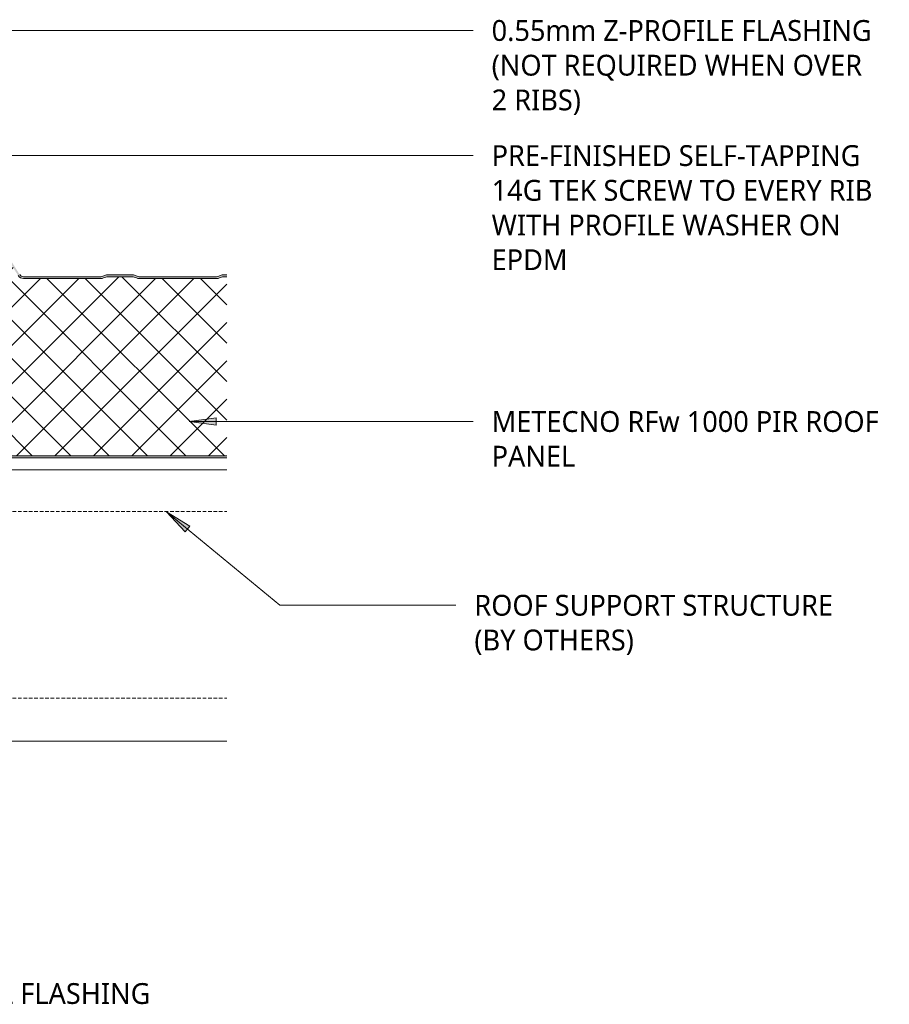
# Model space of a CAD drawing. Header units: millimetres. Extents: x -419 to 976, y -275 to 679.
# Tile 4 of 4: x 496 to 976, y 106 to 650. Entities that reach past the tile are written whole.
import ezdxf

# ---------------------------------------------------------------- set-up
doc = ezdxf.new("R2010")
doc.units = ezdxf.units.MM
doc.linetypes.add('Dash Short', pattern=[3, 2, -1])
for name, color, linetype, lineweight in [('A-DETL', 90, 'Continuous', 13), ('A-DETL-GENF', 92, 'Continuous', 13), ('G-ANNO-TEXT', 231, 'Continuous', 9)]:
    doc.layers.add(name, color=color, linetype=linetype, lineweight=lineweight)
doc.styles.add('Yu Gothic', font='Yu Gothic.ttf', dxfattribs={"height": 11.5})

msp = doc.modelspace()

# ---------------------------------------------------------------- hatches: boundary and pattern name
at = {"layer": 'A-DETL-GENF'}
h = msp.add_hatch(color=10, dxfattribs=at)
h.paths.add_polyline_path([(610.34, 408.32), (610.34, 409.32), (-169.49, 409.32), (-169.49, 408.32), (71.65, 408.32), (76.33, 408.4), (76.38, 408.32), (311.85, 408.32)])
h.paths.add_polyline_path([(168.61, 507.32), (169.46, 507.43), (170.26, 507.75), (170.95, 508.26), (171.49, 508.92), (189.73, 538.1), (190.14, 538.61), (190.67, 539), (191.28, 539.24), (191.93, 539.32), (224.61, 539.32), (225.26, 539.24), (225.87, 539), (226.4, 538.61), (226.81, 538.1), (245.05, 508.92), (245.59, 508.26), (246.29, 507.75), (247.08, 507.43), (247.93, 507.32), (290.69, 507.32), (291.45, 507.4), (292.18, 507.61), (293.96, 508.32), (308.58, 508.32), (310.36, 507.61), (311.09, 507.4), (311.85, 507.32), (354.69, 507.32), (355.45, 507.4), (356.18, 507.61), (357.96, 508.32), (372.58, 508.32), (374.36, 507.61), (375.09, 507.4), (375.85, 507.32), (418.61, 507.32), (419.46, 507.43), (420.26, 507.75), (420.95, 508.26), (421.49, 508.92), (439.73, 538.1), (440.14, 538.61), (440.67, 539), (441.28, 539.24), (441.93, 539.32), (474.61, 539.32), (475.26, 539.24), (475.87, 539), (476.4, 538.61), (476.81, 538.1), (495.05, 508.92), (495.59, 508.26), (496.29, 507.75), (497.08, 507.43), (497.93, 507.32), (540.69, 507.32), (541.45, 507.4), (542.18, 507.61), (543.96, 508.32), (558.58, 508.32), (560.36, 507.61), (561.16, 507.39), (561.85, 507.32), (604.69, 507.32), (605.45, 507.4), (606.18, 507.61), (607.96, 508.32), (610.34, 508.32), (610.34, 509.32), (607.78, 509.27), (607.23, 509.11), (605.26, 508.38), (604.69, 508.32), (561.28, 508.38), (560.36, 508.69), (558.76, 509.27), (558.19, 509.32), (543.78, 509.27), (543.23, 509.11), (541.26, 508.38), (540.69, 508.32), (497.93, 508.32), (497.33, 508.4), (496.77, 508.62), (496.28, 508.98), (495.9, 509.45), (477.66, 538.63), (477.09, 539.33), (476.35, 539.87), (475.51, 540.21), (474.61, 540.32), (441.93, 540.32), (441.03, 540.21), (440.19, 539.87), (439.46, 539.33), (438.88, 538.63), (420.64, 509.45), (420.26, 508.98), (419.77, 508.62), (419.21, 508.4), (418.61, 508.32), (375.28, 508.38), (374.36, 508.69), (372.76, 509.27), (372.19, 509.32), (357.78, 509.27), (357.23, 509.11), (355.26, 508.38), (354.69, 508.32), (311.28, 508.38), (310.36, 508.69), (308.76, 509.27), (308.19, 509.32), (293.78, 509.27), (293.23, 509.11), (291.26, 508.38), (290.69, 508.32), (247.93, 508.32), (247.33, 508.4), (246.77, 508.62), (246.28, 508.98), (245.9, 509.45), (227.66, 538.63), (227.09, 539.33), (226.35, 539.87), (225.51, 540.21), (224.61, 540.32), (191.93, 540.32), (191.03, 540.21), (190.19, 539.87), (189.45, 539.32), (188.88, 538.63), (170.64, 509.45), (170.26, 508.98), (169.77, 508.62), (169.21, 508.4), (168.61, 508.32), (125.28, 508.38), (124.36, 508.69), (122.76, 509.27), (122.19, 509.32), (107.78, 509.27), (107.23, 509.11), (105.26, 508.38), (104.69, 508.32), (61.28, 508.38), (60.36, 508.69), (58.76, 509.27), (58.19, 509.32), (43.78, 509.27), (43.23, 509.11), (41.26, 508.38), (40.69, 508.32), (-2.07, 508.32), (-2.67, 508.4), (-3.23, 508.62), (-3.72, 508.98), (-4.1, 509.45), (-22.34, 538.63), (-22.91, 539.33), (-23.65, 539.87), (-24.49, 540.21), (-25.39, 540.32), (-58.07, 540.32), (-58.97, 540.21), (-59.81, 539.87), (-60.55, 539.32), (-61.12, 538.63), (-79.36, 509.45), (-79.74, 508.98), (-80.23, 508.62), (-80.79, 508.4), (-81.39, 508.32), (-124.72, 508.38), (-125.64, 508.69), (-127.24, 509.27), (-127.81, 509.32), (-142.22, 509.27), (-142.77, 509.11), (-144.74, 508.38), (-145.31, 508.32), (-169.49, 508.32), (-169.49, 507.32), (-145.31, 507.32), (-144.43, 507.43), (-143.82, 507.61), (-142.04, 508.32), (-127.42, 508.32), (-125.64, 507.61), (-124.91, 507.4), (-124.15, 507.32), (-81.39, 507.32), (-80.54, 507.43), (-79.74, 507.75), (-79.05, 508.26), (-78.51, 508.92), (-60.27, 538.1), (-59.86, 538.61), (-59.33, 539), (-58.72, 539.24), (-58.07, 539.32), (-25.39, 539.32), (-24.74, 539.24), (-24.13, 539), (-23.6, 538.61), (-23.19, 538.1), (-4.95, 508.92), (-4.41, 508.26), (-3.71, 507.75), (-2.92, 507.43), (-2.07, 507.32), (40.69, 507.32), (41.45, 507.4), (42.18, 507.61), (43.96, 508.32), (58.58, 508.32), (60.36, 507.61), (61.09, 507.4), (61.85, 507.32), (104.69, 507.32), (105.45, 507.4), (106.18, 507.61), (107.96, 508.32), (122.58, 508.32), (124.36, 507.61), (125.09, 507.4), (125.85, 507.32), (135.73, 507.32)])
h = msp.add_hatch(dxfattribs=at)
h.set_pattern_fill('FP_1', color=253, style=0, pattern_type=2)
h.set_pattern_definition([(45, (0, 0), (-10.6066, 10.6066), []), (135, (0, 0), (-10.6066, -10.6066), [])])
h.paths.add_polyline_path([(610.34, 409.32), (610.34, 508.32), (607.96, 508.32), (606.18, 507.61), (605.45, 507.4), (604.69, 507.32), (561.85, 507.32), (561.09, 507.4), (560.36, 507.61), (558.58, 508.32), (543.96, 508.32), (542.18, 507.61), (541.45, 507.4), (540.69, 507.32), (497.93, 507.32), (497.08, 507.43), (496.29, 507.75), (495.59, 508.26), (495.05, 508.92), (476.81, 538.1), (476.4, 538.61), (475.87, 539), (475.26, 539.24), (474.61, 539.32), (441.93, 539.32), (441.28, 539.24), (440.67, 539), (440.14, 538.61), (439.73, 538.1), (421.49, 508.92), (420.95, 508.26), (420.26, 507.75), (419.46, 507.43), (418.61, 507.32), (375.85, 507.32), (375.09, 507.4), (374.36, 507.61), (372.58, 508.32), (357.96, 508.32), (356.18, 507.61), (355.45, 507.4), (354.69, 507.32), (311.85, 507.32), (311.09, 507.4), (310.36, 507.61), (308.58, 508.32), (293.96, 508.32), (292.18, 507.61), (291.45, 507.4), (290.69, 507.32), (247.93, 507.32), (247.08, 507.43), (246.29, 507.75), (245.59, 508.26), (245.05, 508.92), (226.81, 538.1), (226.4, 538.61), (225.87, 539), (225.26, 539.24), (224.61, 539.32), (191.93, 539.32), (191.28, 539.24), (190.67, 539), (190.14, 538.61), (189.73, 538.1), (171.49, 508.92), (170.95, 508.26), (170.26, 507.75), (169.46, 507.43), (168.61, 507.32), (125.85, 507.32), (125.09, 507.4), (124.36, 507.61), (122.58, 508.32), (107.96, 508.32), (106.18, 507.61), (105.45, 507.4), (104.69, 507.32), (61.85, 507.32), (61.09, 507.4), (60.36, 507.61), (58.58, 508.32), (43.96, 508.32), (42.18, 507.61), (41.45, 507.4), (40.69, 507.32), (-2.07, 507.32), (-2.92, 507.43), (-3.71, 507.75), (-4.41, 508.26), (-4.95, 508.92), (-23.19, 538.1), (-23.6, 538.61), (-24.13, 539), (-24.74, 539.24), (-25.39, 539.32), (-58.07, 539.32), (-58.72, 539.24), (-59.33, 539), (-59.86, 538.61), (-60.27, 538.1), (-78.51, 508.92), (-79.05, 508.26), (-79.74, 507.75), (-80.54, 507.43), (-81.39, 507.32), (-124.15, 507.32), (-124.91, 507.4), (-125.64, 507.61), (-127.42, 508.32), (-142.04, 508.32), (-143.82, 507.61), (-144.55, 507.4), (-145.31, 507.32), (-169.49, 507.32), (-169.49, 409.32), (220.81, 409.32)])
at = {"layer": 'G-ANNO-TEXT'}
for points in [[(589.43, 428.31), (604.43, 426.34), (604.43, 430.29)], [(576.95, 378.41), (587.28, 367.36), (589.79, 370.41)]]:
    msp.add_hatch(color=7, dxfattribs=at).paths.add_polyline_path(points)

# ---------------------------------------------------------------- linework, layer by layer
at = {"layer": 'A-DETL'}
for p, q in [((540.69, 508.32), (497.93, 508.32)), ((540.69, 507.32), (497.93, 507.32)), ((543.23, 509.11), (541.81, 508.54)), ((543.96, 508.32), (542.18, 507.61)), ((558.58, 508.32), (543.96, 508.32)), ((558.19, 509.32), (544.35, 509.32)), ((560.36, 507.61), (558.58, 508.32)), ((560.73, 508.54), (559.31, 509.11)), ((604.69, 508.32), (561.85, 508.32)), ((604.69, 507.32), (561.85, 507.32)), ((607.23, 509.11), (605.81, 508.54)), ((607.96, 508.32), (606.18, 507.61)), ((610.34, 508.32), (607.96, 508.32)), ((610.34, 509.32), (608.35, 509.32)), ((-169.49, 409.32), (610.34, 409.32)), ((76.34, 408.32), (610.34, 408.32)), ((29.97, 401.69), (610.34, 401.69)), ((29.97, 251.69), (610.34, 251.69))]:
    msp.add_line(p, q, dxfattribs=at)
at = {"layer": 'A-DETL', "linetype": 'Dash Short'}
for p, q in [((104.97, 378.66), (610.34, 378.66)), ((104.97, 275.47), (610.34, 275.47))]:
    msp.add_line(p, q, dxfattribs=at)
at = {"layer": 'A-DETL'}
for centre, radius, start, end in [((497.93, 510.72), 3.4, 212.0054, 270), ((497.93, 510.72), 2.4, 212.0054, 270), ((540.69, 511.32), 3, 270, 291.8014), ((540.69, 511.32), 4, 270, 291.8014), ((544.35, 506.32), 3, 90, 111.8014), ((558.19, 506.32), 3, 68.1986, 90), ((561.85, 511.32), 4, 248.1986, 270), ((561.85, 511.32), 3, 248.1986, 270), ((604.69, 511.32), 3, 270, 291.8014), ((604.69, 511.32), 4, 270, 291.8014), ((608.35, 506.32), 3, 90, 111.8014)]:
    msp.add_arc(centre, radius, start, end, dxfattribs=at)
at = {"layer": 'G-ANNO-TEXT', "color": 7}
for p, q in [((180.59, 644.33), (746.43, 644.33)), ((459.49, 575.22), (746.43, 575.22)), ((604.43, 430.29), (589.43, 428.31)), ((604.43, 426.34), (604.43, 430.29)), ((589.43, 428.31), (604.43, 426.34)), ((589.43, 428.31), (746.43, 428.31)), ((576.95, 378.41), (587.28, 367.36)), ((589.79, 370.41), (576.95, 378.41)), ((576.95, 378.41), (639.68, 326.8)), ((587.28, 367.36), (589.79, 370.41)), ((639.68, 326.8), (736.89, 326.8))]:
    msp.add_line(p, q, dxfattribs=at)

# ---------------------------------------------------------------- texts
at = {"layer": 'G-ANNO-TEXT', "color": 7, "char_height": 11.5, "attachment_point": 1, "style": 'Yu Gothic', "bg_fill": 3, "box_fill_scale": 1.25, "bg_fill_color": 256, "bg_fill_true_color": 13158600, "bg_fill_transparency": 0}
for s, insert, width in [('0.55mm Z-PROFILE FLASHING ', (756.59, 650.08), 262.1518), ('(NOT REQUIRED WHEN OVER ', (756.59, 630.9), 260.9493), ('2 RIBS)', (756.59, 611.72), 62.9325), ('PRE-FINISHED SELF-TAPPING ', (756.59, 580.97), 269.367), ('14G TEK SCREW TO EVERY RIB ', (756.59, 561.78), 274.578), ('WITH PROFILE WASHER ON ', (756.59, 542.6), 246.5189), ('EPDM', (756.59, 523.42), 53.3122), ('METECNO RFw 1000 PIR ROOF ', (756.59, 434.06), 270.1687), ('PANEL', (756.59, 414.88), 59.3249), ('ROOF SUPPORT STRUCTURE ', (747.05, 332.55), 255.7383), ('(BY OTHERS)', (747.05, 313.37), 115.443), ('PRE-FINISHED INTERNAL 0.55mm COLORSTEEL FLASHING ', (161.15, 118.07), 517.0884)]:
    msp.add_mtext(s, dxfattribs=dict(at, insert=insert, width=width))

doc.saveas('drawing.dxf')
